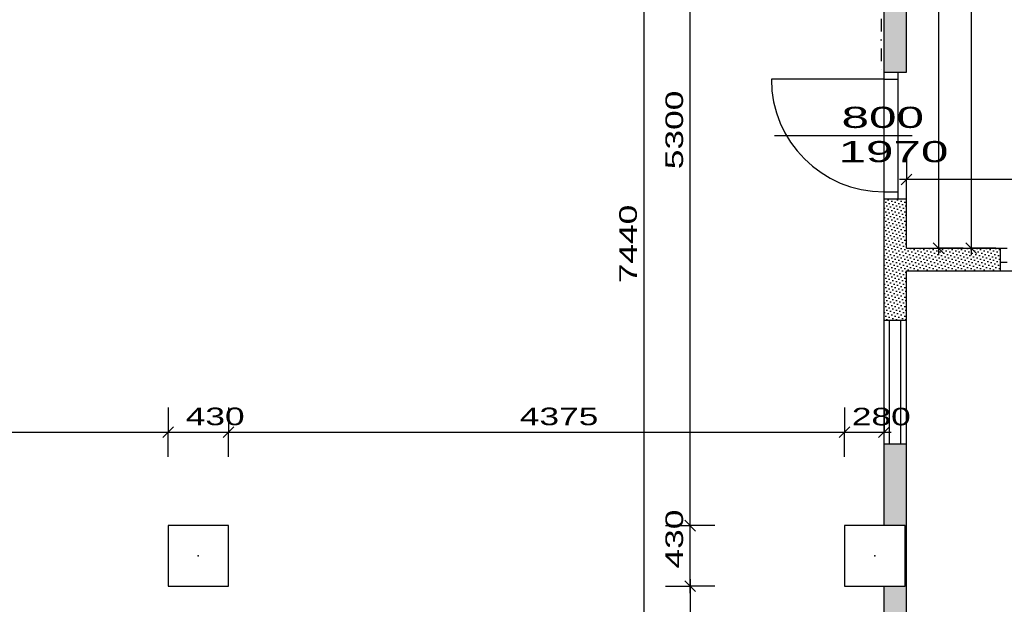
# Model space of a CAD drawing. Extents: x -196363 to 398972, y -489949 to -260582.
# Tile 138 of 256: x 168481 to 175474, y -386801 to -382650. Entities that reach past the tile are written whole.
import ezdxf

# ---------------------------------------------------------------- set-up
doc = ezdxf.new("R2010")
doc.units = 0
doc.header["$MEASUREMENT"] = 0
doc.linetypes.add('DOTDASH', pattern=[1, 0.3, -0.2, 0, -0.2, 0.3])
for name, color, linetype in [('bourani', 15, 'Continuous'), ('koty', 1, 'Continuous'), ('noszdiv', 1, 'Continuous'), ('srafbourani', 15, 'Continuous')]:
    doc.layers.add(name, color=color, linetype=linetype)
doc.styles.add('SPIRITTXTSTYLE1', font='ROMAN')
doc.linetypes.add('CERCH2', pattern='A,0,-1,[17,dur+dsp vaclavov.shx,S=0.003401,R=0,X=-1,Y=0],0', length=1)
doc.dimstyles.new('SPIRITSTYLE224', dxfattribs={"dimtxt": 125, "dimasz": 12.7, "dimexe": 175, "dimexo": 488.252533, "dimgap": 50, "dimtad": 1, "dimdec": 3, "dimzin": 0, "dimdsep": 46, "dimlunit": 7, "dimtxsty": 'SPIRITTXTSTYLE1', "dimblk1": '_TICKMARKS224', "dimblk2": '_TICKMARKS224', "dimsah": 1, "dimcen": 0.09, "dimdle": 50, "dimclrd": 1, "dimclre": 1, "dimclrt": 1, "dimadec": 0, "dimazin": 0, "dimtfac": 1, "dimtdec": 4, "dimtofl": 0, "dimtmove": 1, "dimatfit": 0, "dimfxl": 0, "dimtolj": 1, "dimtzin": 0, "dimarcsym": 0})
doc.dimstyles.new('SPIRITSTYLE258', dxfattribs={"dimtxt": 125, "dimasz": 12.7, "dimexe": 175, "dimexo": 51.516407, "dimgap": 50, "dimtad": 1, "dimdec": 3, "dimzin": 0, "dimdsep": 46, "dimlunit": 7, "dimtxsty": 'SPIRITTXTSTYLE1', "dimblk1": '_TICKMARKS258', "dimblk2": '_TICKMARKS258', "dimsah": 1, "dimcen": 0.09, "dimdle": 50, "dimclrd": 1, "dimclre": 1, "dimclrt": 1, "dimadec": 0, "dimazin": 0, "dimtfac": 1, "dimtdec": 4, "dimtofl": 0, "dimtmove": 1, "dimatfit": 0, "dimfxl": 0, "dimtolj": 1, "dimtzin": 0, "dimarcsym": 0})
doc.dimstyles.new('SPIRITSTYLE269', dxfattribs={"dimtxt": 125, "dimasz": 12.7, "dimexe": 175, "dimexo": 263.149994, "dimgap": 50, "dimtad": 1, "dimdec": 3, "dimzin": 0, "dimdsep": 46, "dimlunit": 7, "dimtxsty": 'SPIRITTXTSTYLE1', "dimblk1": '_TICKMARKS269', "dimblk2": '_TICKMARKS269', "dimsah": 1, "dimcen": 0.09, "dimdle": 50, "dimclrd": 1, "dimclre": 1, "dimclrt": 1, "dimadec": 0, "dimazin": 0, "dimtfac": 1, "dimtdec": 4, "dimtofl": 0, "dimtmove": 1, "dimatfit": 0, "dimfxl": 0, "dimtolj": 1, "dimtzin": 0, "dimarcsym": 0})
doc.dimstyles.new('SPIRITSTYLE277', dxfattribs={"dimtxt": 125, "dimasz": 12.7, "dimexe": 175, "dimexo": 405.975403, "dimgap": 50, "dimtad": 1, "dimdec": 3, "dimzin": 0, "dimdsep": 46, "dimlunit": 7, "dimtxsty": 'SPIRITTXTSTYLE1', "dimblk1": '_TICKMARKS277', "dimblk2": '_TICKMARKS277', "dimsah": 1, "dimcen": 0.09, "dimdle": 50, "dimclrd": 1, "dimclre": 1, "dimclrt": 1, "dimadec": 0, "dimazin": 0, "dimtfac": 1, "dimtdec": 4, "dimtofl": 0, "dimtmove": 1, "dimatfit": 0, "dimfxl": 0, "dimtolj": 1, "dimtzin": 0, "dimarcsym": 0})
doc.dimstyles.new('SPIRITSTYLE386', dxfattribs={"dimtxt": 125, "dimasz": 12.7, "dimexe": 175, "dimexo": 922.111328, "dimgap": 50, "dimtad": 1, "dimdec": 3, "dimzin": 0, "dimdsep": 46, "dimlunit": 7, "dimtxsty": 'SPIRITTXTSTYLE1', "dimblk1": '_TICKMARKS386', "dimblk2": '_TICKMARKS386', "dimsah": 1, "dimcen": 0.09, "dimdle": 50, "dimclrd": 1, "dimclre": 1, "dimclrt": 1, "dimadec": 0, "dimazin": 0, "dimtfac": 1, "dimtdec": 4, "dimtofl": 0, "dimtmove": 1, "dimatfit": 0, "dimfxl": 0, "dimtolj": 1, "dimtzin": 0, "dimarcsym": 0})
doc.dimstyles.new('SPIRITSTYLE387', dxfattribs={"dimtxt": 125, "dimasz": 12.7, "dimexe": 175, "dimexo": 837.130493, "dimgap": 50, "dimtad": 1, "dimdec": 3, "dimzin": 0, "dimdsep": 46, "dimlunit": 7, "dimtxsty": 'SPIRITTXTSTYLE1', "dimblk1": '_TICKMARKS387', "dimblk2": '_TICKMARKS387', "dimsah": 1, "dimcen": 0.09, "dimdle": 50, "dimclrd": 1, "dimclre": 1, "dimclrt": 1, "dimadec": 0, "dimazin": 0, "dimtfac": 1, "dimtdec": 4, "dimtofl": 0, "dimtmove": 1, "dimatfit": 0, "dimfxl": 0, "dimtolj": 1, "dimtzin": 0, "dimarcsym": 0})
doc.dimstyles.new('SPIRITSTYLE388', dxfattribs={"dimtxt": 125, "dimasz": 12.7, "dimexe": 175, "dimexo": 1165.296509, "dimgap": 50, "dimtad": 1, "dimdec": 3, "dimzin": 0, "dimdsep": 46, "dimlunit": 7, "dimtxsty": 'SPIRITTXTSTYLE1', "dimblk1": '_TICKMARKS388', "dimblk2": '_TICKMARKS388', "dimsah": 1, "dimcen": 0.09, "dimdle": 50, "dimclrd": 1, "dimclre": 1, "dimclrt": 1, "dimadec": 0, "dimazin": 0, "dimtfac": 1, "dimtdec": 4, "dimtofl": 0, "dimtmove": 1, "dimatfit": 0, "dimfxl": 0, "dimtolj": 1, "dimtzin": 0, "dimarcsym": 0})
doc.dimstyles.new('SPIRITSTYLE403', dxfattribs={"dimtxt": 125, "dimasz": 12.7, "dimexe": 175, "dimexo": 10.935936, "dimgap": 50, "dimtad": 1, "dimdec": 3, "dimzin": 0, "dimdsep": 46, "dimlunit": 7, "dimtxsty": 'SPIRITTXTSTYLE1', "dimblk1": '_TICKMARKS403', "dimblk2": '_TICKMARKS403', "dimsah": 1, "dimcen": 0.09, "dimdle": 50, "dimclrd": 1, "dimclre": 1, "dimclrt": 1, "dimadec": 0, "dimazin": 0, "dimtfac": 1, "dimtdec": 4, "dimtofl": 0, "dimtmove": 1, "dimatfit": 0, "dimfxl": 0, "dimtolj": 1, "dimtzin": 0, "dimarcsym": 0})
pattern_1 = [(45.000008, (858026.688, -24615.152), (-8.41899395, 25.25696945), [0, -23.8125])]

# ---------------------------------------------------------------- blocks, each defined once
blk = doc.blocks.new('_TICKMARKS224')
at = {"color": 1, "linetype": 'Continuous'}
blk.add_line((-3, -3), (3, 3), dxfattribs=at)
blk = doc.blocks.new('*D973')
at = {"color": 1, "linetype": 'Continuous', "ltscale": 300}
for p, q in [((165174.71875, -385404.625, 1723.800049), (165174.71875, -385579.625, 1723.800049)), ((169534.734375, -385404.625, 1723.800049), (169534.734375, -385579.625, 1723.800049)), ((165124.71875, -385579.625, 1723.800049), (169584.71875, -385579.625, 1723.800049)), ((165174.71875, -385754.625, 1723.800049), (165174.71875, -385579.625, 1723.800049)), ((169534.734375, -385754.625, 1723.800049), (169534.734375, -385579.625, 1723.800049))]:
    blk.add_line(p, q, dxfattribs=at)
at = {"color": 1, "linetype": 'Continuous', "ltscale": 300, "xscale": 12.69999980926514, "yscale": 12.69999980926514, "zscale": 12.69999980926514, "rotation": 180.0000050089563}
blk.add_blockref('_TICKMARKS224', (165174.71875, -385579.625, 1723.800049), dxfattribs=at)
at = {"color": 1, "linetype": 'Continuous', "ltscale": 300, "xscale": 12.69999980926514, "yscale": 12.69999980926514, "zscale": 12.69999980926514}
blk.add_blockref('_TICKMARKS224', (169534.734375, -385579.625, 1723.800049), dxfattribs=at)
at = {"color": 1, "linetype": 'Continuous', "ltscale": 300, "style": 'SPIRITTXTSTYLE1', "width": 1.5}
blk.add_text('4360', height=125, dxfattribs=at).set_placement((167235.671875, -385529.625, 1723.800049))
blk = doc.blocks.new('*D974')
at = {"color": 1, "linetype": 'Continuous', "ltscale": 300}
for p, q in [((169534.734375, -385404.625, 1723.800049), (169534.734375, -385579.625, 1723.800049)), ((169964.703125, -385404.625, 1723.800049), (169964.703125, -385579.625, 1723.800049)), ((169484.734375, -385579.625, 1723.800049), (170014.6875, -385579.625, 1723.800049)), ((169534.734375, -385754.625, 1723.800049), (169534.734375, -385579.625, 1723.800049)), ((169964.703125, -385754.625, 1723.800049), (169964.703125, -385579.625, 1723.800049))]:
    blk.add_line(p, q, dxfattribs=at)
at = {"color": 1, "linetype": 'Continuous', "ltscale": 300, "xscale": 12.69999980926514, "yscale": 12.69999980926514, "zscale": 12.69999980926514, "rotation": 180.0000050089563}
blk.add_blockref('_TICKMARKS224', (169534.734375, -385579.625, 1723.800049), dxfattribs=at)
at = {"color": 1, "linetype": 'Continuous', "ltscale": 300, "xscale": 12.69999980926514, "yscale": 12.69999980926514, "zscale": 12.69999980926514}
blk.add_blockref('_TICKMARKS224', (169964.703125, -385579.625, 1723.800049), dxfattribs=at)
at = {"color": 1, "linetype": 'Continuous', "ltscale": 300, "style": 'SPIRITTXTSTYLE1', "width": 1.5}
blk.add_text('430', height=125, dxfattribs=at).set_placement((169660.421875, -385529.625, 1723.800049))
blk = doc.blocks.new('*D975')
at = {"color": 1, "linetype": 'Continuous', "ltscale": 300}
for p, q in [((169964.703125, -385404.625, 1723.800049), (169964.703125, -385579.625, 1723.800049)), ((174339.703125, -385404.625, 1723.800049), (174339.703125, -385579.625, 1723.800049)), ((169914.703125, -385579.625, 1723.800049), (174389.6875, -385579.625, 1723.800049)), ((169964.703125, -385754.625, 1723.800049), (169964.703125, -385579.625, 1723.800049)), ((174339.703125, -385754.625, 1723.800049), (174339.703125, -385579.625, 1723.800049))]:
    blk.add_line(p, q, dxfattribs=at)
at = {"color": 1, "linetype": 'Continuous', "ltscale": 300, "xscale": 12.69999980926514, "yscale": 12.69999980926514, "zscale": 12.69999980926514, "rotation": 180.0000050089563}
blk.add_blockref('_TICKMARKS224', (169964.703125, -385579.625, 1723.800049), dxfattribs=at)
at = {"color": 1, "linetype": 'Continuous', "ltscale": 300, "xscale": 12.69999980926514, "yscale": 12.69999980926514, "zscale": 12.69999980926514}
blk.add_blockref('_TICKMARKS224', (174339.703125, -385579.625, 1723.800049), dxfattribs=at)
at = {"color": 1, "linetype": 'Continuous', "ltscale": 300, "style": 'SPIRITTXTSTYLE1', "width": 1.5}
blk.add_text('4375', height=125, dxfattribs=at).set_placement((172033.140625, -385529.625, 1723.800049))
blk = doc.blocks.new('*D976')
at = {"color": 1, "linetype": 'Continuous', "ltscale": 300}
for p, q in [((174339.703125, -385404.625, 1723.800049), (174339.703125, -385579.625, 1723.800049)), ((174619.734375, -385404.625, 1723.800049), (174619.734375, -385579.625, 1723.800049)), ((174289.703125, -385579.625, 1723.800049), (174669.734375, -385579.625, 1723.800049)), ((174339.703125, -385754.625, 1723.800049), (174339.703125, -385579.625, 1723.800049)), ((174619.734375, -385754.625, 1723.800049), (174619.734375, -385579.625, 1723.800049))]:
    blk.add_line(p, q, dxfattribs=at)
at = {"color": 1, "linetype": 'Continuous', "ltscale": 300, "xscale": 12.69999980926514, "yscale": 12.69999980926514, "zscale": 12.69999980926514, "rotation": 180.0000050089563}
blk.add_blockref('_TICKMARKS224', (174339.703125, -385579.625, 1723.800049), dxfattribs=at)
at = {"color": 1, "linetype": 'Continuous', "ltscale": 300, "xscale": 12.69999980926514, "yscale": 12.69999980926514, "zscale": 12.69999980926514}
blk.add_blockref('_TICKMARKS224', (174619.734375, -385579.625, 1723.800049), dxfattribs=at)
at = {"color": 1, "linetype": 'Continuous', "ltscale": 300, "style": 'SPIRITTXTSTYLE1', "width": 1.5}
blk.add_text('280', height=125, dxfattribs=at).set_placement((174391.046875, -385530.71875, 1723.800049))
blk = doc.blocks.new('_TICKMARKS386')
at = {"color": 1, "linetype": 'Continuous'}
blk.add_line((-3, -3), (3, 3), dxfattribs=at)
blk = doc.blocks.new('*D977')
at = {"color": 1, "linetype": 'Continuous', "ltscale": 300}
for p, q in [((173242.578125, -386722.875, 1723.800049), (173242.578125, -386192.875, 1723.800049)), ((173067.59375, -386242.875, 1723.800049), (173242.578125, -386242.875, 1723.800049)), ((173417.578125, -386242.875, 1723.800049), (173242.578125, -386242.875, 1723.800049)), ((173067.59375, -386672.84375, 1723.800049), (173242.578125, -386672.84375, 1723.800049)), ((173417.578125, -386672.84375, 1723.800049), (173242.578125, -386672.84375, 1723.800049))]:
    blk.add_line(p, q, dxfattribs=at)
at = {"color": 1, "linetype": 'Continuous', "ltscale": 300, "xscale": 12.69999980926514, "yscale": 12.69999980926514, "zscale": 12.69999980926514}
for p, rotation in [((173242.578125, -386242.875, 1723.800049), 90.00000250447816), ((173242.578125, -386672.84375, 1723.800049), 270.0000006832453)]:
    blk.add_blockref('_TICKMARKS386', p, dxfattribs=dict(at, rotation=rotation))
at = {"color": 1, "linetype": 'Continuous', "ltscale": 300, "style": 'SPIRITTXTSTYLE1', "width": 1.5}
blk.add_text('430', height=125, rotation=90.0000025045, dxfattribs=at).set_placement((173192.578125, -386547.1875, 1723.800049))
blk = doc.blocks.new('_TICKMARKS387')
at = {"color": 1, "linetype": 'Continuous'}
blk.add_line((-3, -3), (3, 3), dxfattribs=at)
blk = doc.blocks.new('*D978')
at = {"color": 1, "linetype": 'Continuous', "ltscale": 300}
for p, q in [((173242.578125, -386292.875, 1723.800049), (173242.578125, -380892.875, 1723.800049)), ((173067.59375, -380942.875, 1723.800049), (173242.578125, -380942.875, 1723.800049)), ((173417.578125, -380942.875, 1723.800049), (173242.578125, -380942.875, 1723.800049)), ((173067.59375, -386242.875, 1723.800049), (173242.578125, -386242.875, 1723.800049)), ((173417.578125, -386242.875, 1723.800049), (173242.578125, -386242.875, 1723.800049))]:
    blk.add_line(p, q, dxfattribs=at)
at = {"color": 1, "linetype": 'Continuous', "ltscale": 300, "xscale": 12.69999980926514, "yscale": 12.69999980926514, "zscale": 12.69999980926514}
for p, rotation in [((173242.578125, -380942.875, 1723.800049), 90.00000250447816), ((173242.578125, -386242.875, 1723.800049), 270.0000006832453)]:
    blk.add_blockref('_TICKMARKS387', p, dxfattribs=dict(at, rotation=rotation))
at = {"color": 1, "linetype": 'Continuous', "ltscale": 300, "style": 'SPIRITTXTSTYLE1', "width": 1.5}
blk.add_text('5300', height=125, rotation=90.0000025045, dxfattribs=at).set_placement((173192.578125, -383711.9375, 1723.800049))
blk = doc.blocks.new('*D980')
at = {"color": 1, "linetype": 'Continuous', "ltscale": 300}
for p, q in [((173242.578125, -386622.84375, 1723.800049), (173242.578125, -388172.875, 1723.800049)), ((173067.59375, -386672.84375, 1723.800049), (173242.578125, -386672.84375, 1723.800049)), ((173417.578125, -386672.84375, 1723.800049), (173242.578125, -386672.84375, 1723.800049)), ((173067.59375, -388122.875, 1723.800049), (173242.578125, -388122.875, 1723.800049)), ((173417.578125, -388122.875, 1723.800049), (173242.578125, -388122.875, 1723.800049))]:
    blk.add_line(p, q, dxfattribs=at)
at = {"color": 1, "linetype": 'Continuous', "ltscale": 300, "xscale": 12.69999980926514, "yscale": 12.69999980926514, "zscale": 12.69999980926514}
for p, rotation in [((173242.578125, -386672.84375, 1723.800049), 90.00000250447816), ((173242.578125, -388122.875, 1723.800049), -90.00000250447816)]:
    blk.add_blockref('_TICKMARKS386', p, dxfattribs=dict(at, rotation=rotation))
at = {"color": 1, "linetype": 'Continuous', "ltscale": 300, "style": 'SPIRITTXTSTYLE1', "width": 1.5}
blk.add_text('1450', height=125, rotation=450.0000193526, dxfattribs=at).set_placement((173192.578125, -387510.96875, 1723.800049))
blk = doc.blocks.new('_TICKMARKS388')
at = {"color": 1, "linetype": 'Continuous'}
blk.add_line((-3, -3), (3, 3), dxfattribs=at)
blk = doc.blocks.new('*D983')
at = {"color": 1, "linetype": 'Continuous', "ltscale": 300}
for p, q in [((172739.421875, -380682.875, 1723.800049), (172914.421875, -380682.875, 1723.800049)), ((172914.421875, -380632.875, 1723.800049), (172914.421875, -388172.875, 1723.800049)), ((173089.421875, -380682.875, 1723.800049), (172914.421875, -380682.875, 1723.800049)), ((172739.421875, -388122.875, 1723.800049), (172914.421875, -388122.875, 1723.800049)), ((173089.421875, -388122.875, 1723.800049), (172914.421875, -388122.875, 1723.800049))]:
    blk.add_line(p, q, dxfattribs=at)
at = {"color": 1, "linetype": 'Continuous', "ltscale": 300, "xscale": 12.69999980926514, "yscale": 12.69999980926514, "zscale": 12.69999980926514}
for p, rotation in [((172914.421875, -380682.875, 1723.800049), 90.00000250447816), ((172914.421875, -388122.875, 1723.800049), -90.00000250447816)]:
    blk.add_blockref('_TICKMARKS388', p, dxfattribs=dict(at, rotation=rotation))
at = {"color": 1, "linetype": 'Continuous', "ltscale": 300, "style": 'SPIRITTXTSTYLE1', "width": 1.5}
blk.add_text('7440', height=125, rotation=450.0000193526, dxfattribs=at).set_placement((172864.40625, -384521.90625, 1723.800049))
blk = doc.blocks.new('_TICKMARKS403')
at = {"color": 1, "linetype": 'Continuous'}
blk.add_line((-3, -3), (3, 3), dxfattribs=at)
blk = doc.blocks.new('*D1033')
at = {"color": 1, "linetype": 'Continuous', "ltscale": 300}
for p, q in [((175063.765625, -374747.875, 1723.800049), (175238.765625, -374747.875, 1723.800049)), ((175238.765625, -374697.875, 1723.800049), (175238.765625, -384322.875, 1723.800049)), ((175413.765625, -374747.875, 1723.800049), (175238.765625, -374747.875, 1723.800049)), ((175063.765625, -384272.875, 1723.800049), (175238.765625, -384272.875, 1723.800049)), ((175413.765625, -384272.875, 1723.800049), (175238.765625, -384272.875, 1723.800049))]:
    blk.add_line(p, q, dxfattribs=at)
at = {"color": 1, "linetype": 'Continuous', "ltscale": 300, "xscale": 12.69999980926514, "yscale": 12.69999980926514, "zscale": 12.69999980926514}
for p, rotation in [((175238.765625, -374747.875, 1723.800049), 90.00000250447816), ((175238.765625, -384272.875, 1723.800049), -90.00000250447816)]:
    blk.add_blockref('_TICKMARKS403', p, dxfattribs=dict(at, rotation=rotation))
at = {"color": 1, "linetype": 'Continuous', "ltscale": 300, "style": 'SPIRITTXTSTYLE1', "width": 1.5}
blk.add_text('9525', height=125, rotation=450.0000193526, dxfattribs=at).set_placement((175188.765625, -379629.40625, 1723.800049))
blk = doc.blocks.new('_TICKMARKS258')
at = {"color": 1, "linetype": 'Continuous'}
blk.add_line((-3, -3), (3, 3), dxfattribs=at)
blk = doc.blocks.new('*D1034')
at = {"color": 1, "linetype": 'Continuous', "ltscale": 300}
for p, q in [((175006.25, -376282.875, 1723.8), (175006.25, -384322.875, 1723.8)), ((174831.25, -376332.875, 1723.8), (175006.25, -376332.875, 1723.8)), ((175181.25, -376332.875, 1723.8), (175006.25, -376332.875, 1723.8)), ((174831.25, -384272.875, 1723.8), (175006.25, -384272.875, 1723.8)), ((175181.25, -384272.875, 1723.8), (175006.25, -384272.875, 1723.8))]:
    blk.add_line(p, q, dxfattribs=at)
at = {"color": 1, "linetype": 'Continuous', "ltscale": 300, "xscale": 12.69999980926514, "yscale": 12.69999980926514, "zscale": 12.69999980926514}
for p, rotation in [((175006.25, -376332.875, 1723.8), 90.00000250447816), ((175006.25, -384272.875, 1723.8), -90.00000250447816)]:
    blk.add_blockref('_TICKMARKS258', p, dxfattribs=dict(at, rotation=rotation))
at = {"color": 1, "linetype": 'Continuous', "ltscale": 300, "style": 'SPIRITTXTSTYLE1', "width": 1.5}
blk.add_text('7940', height=125, rotation=450.00001935, dxfattribs=at).set_placement((174956.25, -380421.9375, 1723.8))
blk = doc.blocks.new('_TICKMARKS269')
at = {"color": 1, "linetype": 'Continuous'}
blk.add_line((-3, -3), (3, 3), dxfattribs=at)
blk = doc.blocks.new('*D1052')
at = {"color": 1, "linetype": 'Continuous', "ltscale": 300}
for p, q in [((174779.734375, -382299.75, 1723.800049), (174779.734375, -382474.75, 1723.800049)), ((176519.734375, -382299.75, 1723.800049), (176519.734375, -382474.75, 1723.800049)), ((176569.71875, -382474.75, 1723.800049), (174729.734375, -382474.75, 1723.800049)), ((174779.734375, -382649.75, 1723.800049), (174779.734375, -382474.75, 1723.800049)), ((176519.734375, -382649.75, 1723.800049), (176519.734375, -382474.75, 1723.800049))]:
    blk.add_line(p, q, dxfattribs=at)
at = {"color": 1, "linetype": 'Continuous', "ltscale": 300, "xscale": 12.69999980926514, "yscale": 12.69999980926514, "zscale": 12.69999980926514}
for p, rotation in [((174779.734375, -382474.75, 1723.800049), 180.0000050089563), ((176519.734375, -382474.75, 1723.800049), 360.0000100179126)]:
    blk.add_blockref('_TICKMARKS269', p, dxfattribs=dict(at, rotation=rotation))
at = {"color": 1, "linetype": 'Continuous', "ltscale": 300, "style": 'SPIRITTXTSTYLE1', "width": 1.5}
blk.add_text('1740', height=125, rotation=360.0000100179, dxfattribs=at).set_placement((175536.640625, -382424.75, 1723.800049))
blk = doc.blocks.new('_TICKMARKS277')
at = {"color": 1, "linetype": 'Continuous'}
blk.add_line((-3, -3), (3, 3), dxfattribs=at)
blk = doc.blocks.new('*D1065')
at = {"color": 1, "linetype": 'Continuous', "ltscale": 300}
for p, q in [((174779.734375, -383609.3125, 1723.800049), (174779.734375, -383784.3125, 1723.800049)), ((178049.734375, -383609.3125, 1723.800049), (178049.734375, -383784.3125, 1723.800049)), ((178099.734375, -383784.3125, 1723.800049), (174729.734375, -383784.3125, 1723.800049)), ((174779.734375, -383959.3125, 1723.800049), (174779.734375, -383784.3125, 1723.800049)), ((178049.734375, -383959.3125, 1723.800049), (178049.734375, -383784.3125, 1723.800049))]:
    blk.add_line(p, q, dxfattribs=at)
at = {"color": 1, "linetype": 'Continuous', "ltscale": 300, "xscale": 12.69999980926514, "yscale": 12.69999980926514, "zscale": 12.69999980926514}
for p, rotation in [((174779.734375, -383784.3125, 1723.800049), 180.0000050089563), ((178049.734375, -383784.3125, 1723.800049), 360.0000100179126)]:
    blk.add_blockref('_TICKMARKS277', p, dxfattribs=dict(at, rotation=rotation))
at = {"color": 1, "linetype": 'Continuous', "ltscale": 300, "style": 'SPIRITTXTSTYLE1', "width": 1.5}
blk.add_text('3270', height=125, rotation=360.0000100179, dxfattribs=at).set_placement((176295.6875, -383734.3125, 1723.800049))

msp = doc.modelspace()

# ---------------------------------------------------------------- hatches: boundary and pattern name
at = {"layer": 'srafbourani', "linetype": 'Continuous', "ltscale": 300}
h = msp.add_hatch(dxfattribs=at)
h.set_pattern_fill('Nasyp-1', color=15, scale=23.8125, angle=45.000008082, style=0, pattern_type=2)
h.set_pattern_definition(pattern_1)
h.paths.add_polyline_path([(172449.73438, -380522.84375), (172449.73438, -378812.875), (173319.73438, -378812.875), (173319.73438, -378962.84375), (173419.73438, -378962.84375), (173479.71875, -378962.875), (173479.71875, -378812.875), (173919.70312, -378812.875), (173919.70312, -378692.875), (174619.73438, -378692.875), (174619.73438, -378772.875), (174719.75, -378772.875), (174779.73438, -378772.875), (174779.73438, -377072.875), (174249.70312, -377072.875), (174249.70312, -377222.875), (174619.73438, -377222.875), (174619.73438, -378612.875), (172449.73438, -378612.875), (172449.73438, -376492.875), (172654.71875, -376492.875), (172654.71875, -376392.875), (172654.71875, -376332.875), (172464.70312, -376332.875), (172464.70312, -376287.875), (172404.73438, -376287.875), (172404.73438, -376242.875), (172364.70312, -376242.875), (172364.70312, -376287.875), (172304.71875, -376287.875), (171045.82812, -376287.875), (171045.82812, -376457.875), (172304.71875, -376457.875), (172304.71875, -380522.875), (171459.71875, -380522.875), (171459.71875, -380682.875), (174254.71875, -380682.875), (174254.71875, -380942.875), (174619.73438, -380942.875), (174619.73438, -383022.90625), (174719.75, -383022.90625), (174779.73438, -383022.90625), (174779.73438, -380682.875), (174339.75, -380682.875), (174339.75, -380242.875), (174779.73438, -380242.875), (174779.73438, -379472.875), (174719.70312, -379472.875), (174619.73438, -379472.875), (174619.73438, -379937.875), (174299.71875, -379937.875), (174299.71875, -380522.84375), (173479.71875, -380522.84375), (173479.71875, -379662.84375), (173419.73438, -379662.84375), (173319.73438, -379662.84375), (173319.73438, -380522.84375)], flags=0)
h = msp.add_hatch(dxfattribs=at)
h.set_pattern_fill('Nasyp-1', color=15, scale=23.8125, angle=45.000008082, style=0, pattern_type=2)
h.set_pattern_definition(pattern_1)
h.paths.add_polyline_path([(174619.73438, -384782.875), (174779.73438, -384782.875), (174779.73438, -384432.875), (175444.75, -384432.875), (175444.75, -384372.875), (175444.75, -384272.875), (174779.73438, -384272.875), (174779.73438, -383922.875), (174719.70312, -383922.875), (174619.73438, -383922.90625)], flags=0)
h = msp.add_hatch(dxfattribs=at)
h.set_pattern_fill('Nasyp-1', color=15, scale=23.8125, angle=45.000008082, style=0, pattern_type=2)
h.set_pattern_definition(pattern_1)
h.paths.add_polyline_path([(174779.73438, -385662.875), (174619.73438, -385662.875), (174619.73438, -386242.875), (174769.71875, -386242.875), (174769.71875, -386672.84375), (174619.73438, -386672.84375), (174619.73438, -388122.875), (174269.75, -388122.875), (174269.75, -388222.84375), (174869.71875, -388222.84375), (174869.71875, -388122.875), (174779.73438, -388122.875)], flags=0)

# ---------------------------------------------------------------- linework, layer by layer
at = {"layer": 'bourani', "color": 15, "linetype": 'Continuous', "ltscale": 300}
for p, q in [((174779.73438, -383022.90625, 2623.80005), (174779.73438, -380682.875, 2623.80005)), ((174619.73438, -383022.90625, 2623.80005), (174619.73438, -380942.875, 2623.80005)), ((174619.73438, -383072.90625, 2623.80005), (173819.73438, -383072.90625, 2623.80005)), ((174619.73438, -383072.90625, 2623.80005), (174619.73438, -383022.90625, 2623.80005)), ((174619.73438, -383072.90625, 2623.80005), (174719.70312, -383072.90625, 2623.80005)), ((174719.70312, -383022.90625, 2623.80005), (174779.73438, -383022.90625, 2623.80005)), ((174719.70312, -383072.90625, 2623.80005), (174719.70312, -383022.90625, 2623.80005)), ((174619.73438, -383922.875, 2623.80005), (174619.73438, -383872.90625, 2623.80005)), ((174619.73438, -383872.90625, 2623.80005), (174719.70312, -383872.90625, 2623.80005)), ((174719.70312, -383922.875, 2623.80005), (174719.70312, -383872.90625, 2623.80005)), ((174619.73438, -384782.875, 2623.80005), (174619.73438, -383922.875, 2623.80005)), ((174719.70312, -383922.875, 2623.80005), (174779.73438, -383922.875, 2623.80005)), ((174779.73438, -384272.875, 2623.80005), (174779.73438, -383922.875, 2623.80005)), ((174779.73438, -384272.875, 2623.80005), (175444.75, -384272.875, 2623.80005)), ((175444.75, -384272.875, 2623.80005), (175494.70312, -384272.875, 2623.80005)), ((175444.75, -384372.875, 2623.80005), (175444.75, -384432.875, 2623.80005)), ((175444.75, -384372.875, 2623.80005), (175494.70312, -384372.875, 2623.80005)), ((174779.73438, -384782.875, 2623.80005), (174779.73438, -384432.875, 2623.80005)), ((174779.73438, -384432.875, 2623.80005), (175444.75, -384432.875, 2623.80005)), ((174619.73438, -384782.875, 2623.80005), (174779.73438, -384782.875, 2623.80005)), ((174619.73438, -385662.875, 4271.3999), (174619.73438, -384782.875, 4271.3999)), ((174659.73438, -385662.875, 4347.59961), (174659.73438, -384782.875, 4347.59961)), ((174739.75, -385662.875, 4347.59961), (174739.75, -384782.875, 4347.59961)), ((174779.73438, -385662.875, 4271.3999), (174779.73438, -384782.875, 4271.3999)), ((174619.73438, -386242.875, 2623.80005), (174619.73438, -385662.875, 2623.80005)), ((174619.73438, -385662.875, 2623.80005), (174779.73438, -385662.875, 2623.80005)), ((174779.73438, -388122.875, 2623.80005), (174779.73438, -385662.875, 2623.80005)), ((174619.73438, -388122.875, 2623.80005), (174619.73438, -386672.84375, 2623.80005))]:
    msp.add_line(p, q, dxfattribs=at)
at = {"layer": 'bourani', "color": 15, "linetype": 'DOTDASH', "ltscale": 300}
msp.add_line((174599.75, -380962.875, 4347.59961), (174599.75, -383022.90625, 4347.59961), dxfattribs=at)
at = {"layer": 'bourani', "color": 15, "linetype": 'Continuous', "ltscale": 304.799988}
for p, q in [((174619.73438, -383022.90625, 1723.80005), (174719.75, -383022.90625, 1723.80005)), ((174619.73438, -383922.90625, 1723.80005), (174719.75, -383922.90625, 1723.80005)), ((175444.75, -384272.875, 1723.80005), (175444.75, -384372.875, 1723.80005))]:
    msp.add_line(p, q, dxfattribs=at)
at = {"layer": 'bourani', "color": 15, "linetype": 'Continuous', "ltscale": 330}
for p, q in [((174619.73438, -383872.90625, 1723.80005), (174619.73438, -383072.90625, 1723.80005)), ((174719.75, -383872.90625, 1723.80005), (174719.75, -383072.90625, 1723.80005))]:
    msp.add_line(p, q, dxfattribs=at)
at = {"layer": 'bourani', "color": 15, "linetype": 'Continuous', "ltscale": 250}
msp.add_line((173841.21875, -383472.90625, 1723.80005), (174819.96875, -383472.90625, 1723.80005), dxfattribs=at)
at = {"layer": 'bourani', "color": 15, "linetype": 'CERCH2', "ltscale": 300}
msp.add_line((175444.75, -384432.875, 2623.80005), (176344.70312, -384432.875, 2623.80005), dxfattribs=at)
at = {"layer": 'bourani', "color": 15, "linetype": 'Continuous', "ltscale": 300}
msp.add_arc((174619.73438, -383072.90625, 2623.80005), 800.00061, 180.000005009, 270.000000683, dxfattribs=at)
msp.add_point((174619.73438, -383472.90625, 2623.80005), dxfattribs=at)
at = {"layer": 'bourani', "color": 15, "linetype": 'Continuous', "ltscale": 304.799988}
msp.add_point((174619.73438, -383472.90625, 1723.80005), dxfattribs=at)
at = {"layer": 'bourani', "color": 15, "linetype": 'Continuous', "ltscale": 250}
for p in [(174619.73438, -383472.90625, 1723.80005), (174719.75, -383472.90625, 1723.80005)]:
    msp.add_point(p, dxfattribs=at)
at = {"layer": 'noszdiv', "color": 1, "linetype": 'Continuous', "ltscale": 300}
for p, q in [((169964.70312, -386242.875, 2623.80005), (169534.73438, -386242.875, 2623.80005)), ((169534.73438, -386242.875, 2623.80005), (169534.73438, -386672.84375, 2623.80005)), ((169964.70312, -386672.84375, 2623.80005), (169964.70312, -386242.875, 2623.80005)), ((174619.73438, -386242.875, 2623.80005), (174339.70312, -386242.875, 2623.80005)), ((174339.70312, -386242.875, 2623.80005), (174339.70312, -386672.84375, 2623.80005)), ((174769.71875, -386242.875, 2623.80005), (174619.73438, -386242.875, 2623.80005)), ((174769.71875, -386672.84375, 2623.80005), (174769.71875, -386242.875, 2623.80005)), ((169534.73438, -386672.84375, 2623.80005), (169964.70312, -386672.84375, 2623.80005)), ((174339.70312, -386672.84375, 2623.80005), (174619.73438, -386672.84375, 2623.80005)), ((174619.73438, -386672.84375, 2623.80005), (174769.71875, -386672.84375, 2623.80005))]:
    msp.add_line(p, q, dxfattribs=at)
for p in [(169749.73438, -386457.84375, 2623.80005), (174554.70312, -386457.84375, 2623.80005)]:
    msp.add_point(p, dxfattribs=at)

# ---------------------------------------------------------------- texts
at = {"layer": 'bourani', "color": 15, "linetype": 'Continuous', "ltscale": 250, "style": 'SPIRITTXTSTYLE1', "width": 1.75}
for s, p in [('800', (174318.17188, -383418.78125)), ('1970', (174296.34375, -383661.96875))]:
    msp.add_text(s, height=150, dxfattribs=at).set_placement(p)

# ---------------------------------------------------------------- dimensions: what is measured, and where the dimension line sits
at = {"layer": 'koty', "color": 1, "linetype": 'Continuous', "ltscale": 300}
for base, p1, p2, dimstyle, picture, middle in [((175238.76562, -374747.875, 1723.80005), (175424.70312, -374747.875, 1723.80005), (175112.21875, -384272.875, 1723.80005), 'SPIRITSTYLE403', '*D1033', (175238.76562, -379510.375, 1723.80005)), ((175006.25, -376332.875, 1723.80005), (174779.73438, -376332.875, 1723.80005), (174779.73438, -384272.875, 1723.80005), 'SPIRITSTYLE258', '*D1034', (175006.25, -380302.875, 1723.80005)), ((172914.42188, -380682.875, 1723.80005), (174254.71875, -380682.875, 1723.80005), (174269.75, -388122.875, 1723.80005), 'SPIRITSTYLE388', '*D983', (172914.42188, -384402.84375, 1723.80005)), ((173242.57812, -386242.875, 1723.80005), (174339.70312, -386242.875, 1723.80005), (174254.71875, -380942.875, 1723.80005), 'SPIRITSTYLE387', '*D978', (173242.57812, -383592.875, 1723.80005)), ((173242.57812, -386672.84375, 1723.80005), (174339.70312, -386672.84375, 1723.80005), (174339.70312, -386242.875, 1723.80005), 'SPIRITSTYLE386', '*D977', (173242.57812, -386457.875, 1723.80005)), ((173242.57812, -386672.84375, 1723.80005), (174339.70312, -386672.84375, 1723.80005), (174339.70312, -388122.875, 1723.80005), 'SPIRITSTYLE386', '*D980', (173242.57812, -387397.875, 1723.80005))]:
    dim = msp.add_linear_dim(base=base, p1=p1, p2=p2, angle=90.000002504, dimstyle=dimstyle, dxfattribs=at)
    dim.commit()
    dim.dimension.update_dxf_attribs({"geometry": picture, "text_midpoint": middle})
for base, p1, p2, dimstyle, picture, middle in [((176519.73438, -382474.75, 1723.80005), (176519.73438, -382912.875, 1723.80005), (174779.73438, -382912.875, 1723.80005), 'SPIRITSTYLE269', '*D1052', (175649.73438, -382474.75, 1723.80005)), ((178049.73438, -383784.3125, 1723.80005), (178049.73438, -383203.3125, 1723.80005), (174779.73438, -383022.90625, 1723.80005), 'SPIRITSTYLE277', '*D1065', (176414.73438, -383784.3125, 1723.80005)), ((165174.71875, -385579.625, 1723.80005), (165174.71875, -386242.875, 1723.80005), (169534.73438, -386242.875, 1723.80005), 'SPIRITSTYLE224', '*D973', (167354.71875, -385579.625, 1723.80005)), ((169534.73438, -385579.625, 1723.80005), (169534.73438, -386242.875, 1723.80005), (169964.70312, -386242.875, 1723.80005), 'SPIRITSTYLE224', '*D974', (169749.71875, -385579.625, 1723.80005)), ((169964.70312, -385579.625, 1723.80005), (169964.70312, -386242.875, 1723.80005), (174339.70312, -386242.875, 1723.80005), 'SPIRITSTYLE224', '*D975', (172152.20312, -385579.625, 1723.80005))]:
    dim = msp.add_linear_dim(base=base, p1=p1, p2=p2, dimstyle=dimstyle, dxfattribs=at)
    dim.commit()
    dim.dimension.update_dxf_attribs({"geometry": picture, "text_midpoint": middle})
dim = msp.add_linear_dim(base=(174339.70312, -385579.625, 1723.80005), p1=(174339.70312, -386242.875, 1723.80005), p2=(174619.73438, -386242.875, 1723.80005), dimstyle='SPIRITSTYLE224', dxfattribs=at)
dim.commit()
dim.dimension.update_dxf_attribs({"geometry": '*D976', "text_midpoint": (174539.84375, -385530.71875), "dimtype": 160})

doc.saveas('drawing.dxf')
